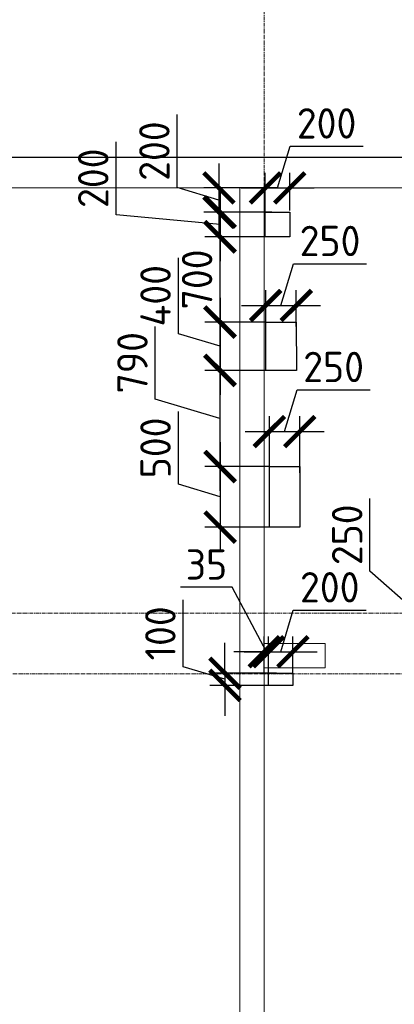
# Model space of a CAD drawing. Header units: millimetres. Extents: x 448962 to 1440104, y -326645 to -197113.
# Tile 54 of 256: x 536743 to 539822, y -256891 to -248786. Entities that reach past the tile are written whole.
import ezdxf

# ---------------------------------------------------------------- set-up
doc = ezdxf.new("R2010")
doc.units = ezdxf.units.MM
for name, pattern in [('01 Штриховая _4 мм_', [6, 3.5, -2.5]), ('______5', [1100, 800, -100, 100, -100]), ('осевая', [50.8, 31.75, -6.35, 6.35, -6.35])]:
    doc.linetypes.add(name, pattern=pattern)
for name, color, linetype, lineweight in [('Оси', 40, '______5', 18), ('Перекрытие ж_бетон', 1, 'Continuous', 30), ('РАЗМЕРЫ', 1, 'Continuous', 9), ('СТЕНЫ', 3, 'Continuous', 30)]:
    doc.layers.add(name, color=color, linetype=linetype, lineweight=lineweight)
doc.styles.add('GOST-2.304_Type-B', font='GOST_Common.ttf')
doc.styles.add('ГОСТ', font='GOST_Common.ttf')
doc.dimstyles.new('СПДС', dxfattribs={"dimscale": 100, "dimtxt": 2.5, "dimasz": 2.5, "dimexe": 1.25, "dimexo": 0, "dimtad": 1, "dimdec": 0, "dimtxsty": 'GOST-2.304_Type-B', "dimblk": 'ARCHTICK', "dimcen": 2.5, "dimdle": 2, "dimadec": 0, "dimazin": 2, "dimtfac": 0.75, "dimtdec": 0, "dimtmove": 1, "dimatfit": 3, "dimfxl": 1, "dimtolj": 1, "dimarcsym": 1})

# ---------------------------------------------------------------- blocks, each defined once
blk = doc.blocks.new('_ArchTick')
at = {"color": 0, "linetype": 'ByBlock', "const_width": 0.15}
blk.add_lwpolyline([(-0.5, -0.5), (0.5, 0.5)], dxfattribs=at)
blk = doc.blocks.new('*D80')
at = {"layer": 'DEFPOINTS', "color": 0, "transparency": 16777216}
for p in [(538788.3, -253989.7), (538753.4, -254171.5), (538788.3, -254187.2)]:
    blk.add_point(p, dxfattribs=at)
at = {"layer": 'РАЗМЕРЫ', "color": 0, "lineweight": -2, "transparency": 16777216}
for p, q in [((538490.4, -253458.5), (538065.4, -253458.5)), ((538770.9, -253989.7), (538490.4, -253458.5)), ((538753.4, -254171.5), (538753.4, -253864.7)), ((538788.3, -254187.2), (538788.3, -253864.7)), ((538753.4, -253989.7), (538503.4, -253989.7)), ((538753.4, -253989.7), (538788.3, -253989.7)), ((538753.4, -253989.7), (538788.3, -253989.7)), ((538788.3, -253989.7), (539038.3, -253989.7))]:
    blk.add_line(p, q, dxfattribs=at)
at = {"layer": 'РАЗМЕРЫ', "color": 0, "lineweight": -2, "transparency": 16777216, "xscale": 250, "yscale": 250, "zscale": 250}
blk.add_blockref('_ArchTick', (538753.4, -253989.7), dxfattribs=at)
at = {"layer": 'РАЗМЕРЫ', "color": 0, "lineweight": -2, "transparency": 16777216, "xscale": 250, "yscale": 250, "zscale": 250, "rotation": 180}
blk.add_blockref('_ArchTick', (538788.3, -253989.7), dxfattribs=at)
at = {"layer": 'РАЗМЕРЫ', "color": 0, "lineweight": 0, "transparency": 16777216, "insert": (538277.9, -253271), "char_height": 250, "attachment_point": 5, "style": 'GOST-2.304_Type-B'}
blk.add_mtext('\\A1;35', dxfattribs=at)
blk = doc.blocks.new('*D81')
at = {"layer": 'DEFPOINTS', "color": 0, "transparency": 16777216}
for p in [(538988.3, -253989.7), (538988.3, -254165.9), (538788.3, -254187.2)]:
    blk.add_point(p, dxfattribs=at)
at = {"layer": 'РАЗМЕРЫ', "color": 0, "lineweight": -2, "transparency": 16777216}
for p, q in [((538888.3, -253989.7), (538991.5, -253646)), ((538991.5, -253646), (539591.5, -253646)), ((538788.3, -254187.2), (538788.3, -253864.7)), ((538988.3, -254165.9), (538988.3, -253864.7)), ((538588.3, -253989.7), (539188.3, -253989.7))]:
    blk.add_line(p, q, dxfattribs=at)
at = {"layer": 'РАЗМЕРЫ', "color": 0, "lineweight": -2, "transparency": 16777216, "xscale": 250, "yscale": 250, "zscale": 250, "rotation": 180}
blk.add_blockref('_ArchTick', (538788.3, -253989.7), dxfattribs=at)
at = {"layer": 'РАЗМЕРЫ', "color": 0, "lineweight": -2, "transparency": 16777216, "xscale": 250, "yscale": 250, "zscale": 250}
blk.add_blockref('_ArchTick', (538988.3, -253989.7), dxfattribs=at)
at = {"layer": 'РАЗМЕРЫ', "color": 0, "lineweight": 0, "transparency": 16777216, "insert": (539291.5, -253458.5), "char_height": 250, "attachment_point": 5, "style": 'GOST-2.304_Type-B'}
blk.add_mtext('\\A1;200', dxfattribs=at)
blk = doc.blocks.new('*D82')
at = {"layer": 'DEFPOINTS', "color": 0, "transparency": 16777216}
for p in [(538852.9, -254165.9), (538430.2, -254265.9), (538872.2, -254265.9)]:
    blk.add_point(p, dxfattribs=at)
at = {"layer": 'РАЗМЕРЫ', "color": 0, "lineweight": -2, "transparency": 16777216}
for p, q in [((538086.5, -254112.8), (538086.5, -253562.8)), ((538430.2, -254165.9), (538430.2, -253915.9)), ((538430.2, -254215.9), (538086.5, -254112.8)), ((538852.9, -254165.9), (538305.2, -254165.9)), ((538430.2, -254165.9), (538430.2, -254265.9)), ((538430.2, -254165.9), (538430.2, -254265.9)), ((538872.2, -254265.9), (538305.2, -254265.9)), ((538430.2, -254265.9), (538430.2, -254515.9))]:
    blk.add_line(p, q, dxfattribs=at)
at = {"layer": 'РАЗМЕРЫ', "color": 0, "lineweight": -2, "transparency": 16777216, "xscale": 250, "yscale": 250, "zscale": 250}
for p, rotation in [((538430.2, -254165.9), 270), ((538430.2, -254265.9), 90)]:
    blk.add_blockref('_ArchTick', p, dxfattribs=dict(at, rotation=rotation))
at = {"layer": 'РАЗМЕРЫ', "color": 0, "lineweight": 0, "transparency": 16777216, "insert": (537899, -253837.8), "char_height": 250, "attachment_point": 5, "rotation": 90, "style": 'GOST-2.304_Type-B'}
blk.add_mtext('\\A1;100', dxfattribs=at)
blk = doc.blocks.new('оси плит')
at = {"layer": 'Оси', "color": 16, "linetype": 'осевая', "lineweight": 0, "transparency": 33554687}
for p, q in [((543092.3, -202894.1), (543092.3, -231285.8)), ((519570.9, -205117.4), (573160.2, -205117.4)), ((519570.9, -208617.4), (573160.2, -208617.4)), ((520148.3, -209117.4), (572483.7, -209117.4))]:
    blk.add_line(p, q, dxfattribs=at)
blk = doc.blocks.new('стены  тп')
at = {"layer": 'СТЕНЫ', "color": 251, "linetype": '01 Штриховая _4 мм_', "lineweight": 0, "true_color": 0x636466}
for p, q in [((589762.3, -316375.7, 3100), (542387.3, -316375.7, 3100)), ((542712.3, -316625.7, 3100), (569512.1, -316625.7, 3100)), ((562562.3, -316625.7, 3100), (562362.3, -316625.7, 3100)), ((562362.3, -316625.7, 3100), (562362.3, -319545.7, 3100)), ((562562.3, -320375.7, 3100), (562562.3, -316625.7, 3100)), ((562362.3, -319545.7, 3100), (562362.3, -319665.7, 3100)), ((562362.3, -319665.7, 3100), (562362.3, -321625.7, 3100)), ((563062.3, -320375.7, 3100), (562562.3, -320375.7, 3100)), ((563062.3, -320375.7, 3100), (563062.3, -320575.7, 3100)), ((562562.3, -320575.7, 3100), (563062.3, -320575.7, 3100)), ((562562.3, -326775.7, 3100), (562562.3, -320575.7, 3100)), ((562362.3, -321625.7, 3100), (562362.3, -321745.7, 3100)), ((562362.3, -321745.7, 3100), (562362.3, -323575.7, 3100))]:
    blk.add_line(p, q, dxfattribs=at)
blk = doc.blocks.new('*D853')
at = {"layer": 'DEFPOINTS', "color": 0, "transparency": 16777216}
for p in [(538865.8, -250171.3), (538380.8, -250370.9), (538816.4, -250370.9)]:
    blk.add_point(p, dxfattribs=at)
at = {"layer": 'РАЗМЕРЫ', "color": 0, "lineweight": -2, "transparency": 16777216}
for p, q in [((538037.1, -250168), (538037.1, -249568)), ((538380.8, -249971.3), (538380.8, -250570.9)), ((538380.8, -250271.1), (538037.1, -250168)), ((538865.8, -250171.3), (538255.8, -250171.3)), ((538816.4, -250370.9), (538255.8, -250370.9))]:
    blk.add_line(p, q, dxfattribs=at)
at = {"layer": 'РАЗМЕРЫ', "color": 0, "lineweight": -2, "transparency": 16777216, "xscale": 250, "yscale": 250, "zscale": 250}
for p, rotation in [((538380.8, -250171.3), 90), ((538380.8, -250370.9), 270)]:
    blk.add_blockref('_ArchTick', p, dxfattribs=dict(at, rotation=rotation))
at = {"layer": 'РАЗМЕРЫ', "color": 0, "lineweight": 0, "transparency": 16777216, "insert": (537849.6, -249868), "char_height": 250, "attachment_point": 5, "rotation": 90, "style": 'GOST-2.304_Type-B'}
blk.add_mtext('\\A1;200', dxfattribs=at)
blk = doc.blocks.new('*D854')
at = {"layer": 'DEFPOINTS', "color": 0, "transparency": 16777216}
for p in [(538801.6, -250370.9), (538390.6, -250573.4), (538761.8, -250573.4)]:
    blk.add_point(p, dxfattribs=at)
at = {"layer": 'РАЗМЕРЫ', "color": 0, "lineweight": -2, "transparency": 16777216}
for p, q in [((537534.7, -250391.5), (537534.7, -249791.5)), ((538390.6, -250170.9), (538390.6, -250773.4)), ((538390.6, -250472.1), (537534.7, -250391.5)), ((538801.6, -250370.9), (538265.6, -250370.9)), ((538761.8, -250573.4), (538265.6, -250573.4))]:
    blk.add_line(p, q, dxfattribs=at)
at = {"layer": 'РАЗМЕРЫ', "color": 0, "lineweight": -2, "transparency": 16777216, "xscale": 250, "yscale": 250, "zscale": 250}
for p, rotation in [((538390.6, -250370.9), 90), ((538390.6, -250573.4), 270)]:
    blk.add_blockref('_ArchTick', p, dxfattribs=dict(at, rotation=rotation))
at = {"layer": 'РАЗМЕРЫ', "color": 0, "lineweight": 0, "transparency": 16777216, "insert": (537347.2, -250091.5), "char_height": 250, "attachment_point": 5, "rotation": 90, "style": 'GOST-2.304_Type-B'}
blk.add_mtext('\\A1;200', dxfattribs=at)
blk = doc.blocks.new('*D855')
at = {"layer": 'DEFPOINTS', "color": 0, "transparency": 16777216}
for p in [(538714.6, -250573.4), (538388.3, -251275.4), (538764.6, -251275.4)]:
    blk.add_point(p, dxfattribs=at)
at = {"layer": 'РАЗМЕРЫ', "color": 0, "lineweight": -2, "transparency": 16777216}
for p, q in [((538388.3, -250373.4), (538388.3, -251475.4)), ((538714.6, -250573.4), (538263.3, -250573.4)), ((538764.6, -251275.4), (538263.3, -251275.4))]:
    blk.add_line(p, q, dxfattribs=at)
at = {"layer": 'РАЗМЕРЫ', "color": 0, "lineweight": -2, "transparency": 16777216, "xscale": 250, "yscale": 250, "zscale": 250}
for p, rotation in [((538388.3, -250573.4), 90), ((538388.3, -251275.4), 270)]:
    blk.add_blockref('_ArchTick', p, dxfattribs=dict(at, rotation=rotation))
at = {"layer": 'РАЗМЕРЫ', "color": 0, "lineweight": 0, "transparency": 16777216, "insert": (538200.8, -250924.4), "char_height": 250, "attachment_point": 5, "rotation": 90, "style": 'GOST-2.304_Type-B'}
blk.add_mtext('\\A1;700', dxfattribs=at)
blk = doc.blocks.new('*D856')
at = {"layer": 'DEFPOINTS', "color": 0, "transparency": 16777216}
for p in [(538747.4, -251275.4), (538390.6, -251673.2), (538720.6, -251673.2)]:
    blk.add_point(p, dxfattribs=at)
at = {"layer": 'РАЗМЕРЫ', "color": 0, "lineweight": -2, "transparency": 16777216}
for p, q in [((538046.8, -251371.2), (538046.8, -250746.2)), ((538390.6, -251075.4), (538390.6, -251873.2)), ((538747.4, -251275.4), (538265.6, -251275.4)), ((538390.6, -251474.3), (538046.8, -251371.2)), ((538720.6, -251673.2), (538265.6, -251673.2))]:
    blk.add_line(p, q, dxfattribs=at)
at = {"layer": 'РАЗМЕРЫ', "color": 0, "lineweight": -2, "transparency": 16777216, "xscale": 250, "yscale": 250, "zscale": 250}
for p, rotation in [((538390.6, -251275.4), 90), ((538390.6, -251673.2), 270)]:
    blk.add_blockref('_ArchTick', p, dxfattribs=dict(at, rotation=rotation))
at = {"layer": 'РАЗМЕРЫ', "color": 0, "lineweight": 0, "transparency": 16777216, "insert": (537859.3, -251058.7), "char_height": 250, "attachment_point": 5, "rotation": 90, "style": 'GOST-2.304_Type-B'}
blk.add_mtext('\\A1;400', dxfattribs=at)
blk = doc.blocks.new('*D857')
at = {"layer": 'DEFPOINTS', "color": 0, "transparency": 16777216}
for p in [(538766.7, -251673.2), (538388.3, -252465.1), (538795.1, -252465.1)]:
    blk.add_point(p, dxfattribs=at)
at = {"layer": 'РАЗМЕРЫ', "color": 0, "lineweight": -2, "transparency": 16777216}
for p, q in [((537857, -251910.1), (537857, -251311.2)), ((538388.3, -251473.2), (538388.3, -252665.1)), ((538766.7, -251673.2), (538263.3, -251673.2)), ((538388.3, -252069.2), (537857, -251910.1)), ((538795.1, -252465.1), (538263.3, -252465.1))]:
    blk.add_line(p, q, dxfattribs=at)
at = {"layer": 'РАЗМЕРЫ', "color": 0, "lineweight": -2, "transparency": 16777216, "xscale": 250, "yscale": 250, "zscale": 250}
for p, rotation in [((538388.3, -251673.2), 90), ((538388.3, -252465.1), 270)]:
    blk.add_blockref('_ArchTick', p, dxfattribs=dict(at, rotation=rotation))
at = {"layer": 'РАЗМЕРЫ', "color": 0, "lineweight": 0, "transparency": 16777216, "insert": (537669.5, -251610.6), "char_height": 250, "attachment_point": 5, "rotation": 90, "style": 'GOST-2.304_Type-B'}
blk.add_mtext('\\A1;790', dxfattribs=at)
blk = doc.blocks.new('*D858')
at = {"layer": 'DEFPOINTS', "color": 0, "transparency": 16777216}
for p in [(538707.9, -252465.1), (538390.6, -252963.3), (538795.1, -252963.3)]:
    blk.add_point(p, dxfattribs=at)
at = {"layer": 'РАЗМЕРЫ', "color": 0, "lineweight": -2, "transparency": 16777216}
for p, q in [((538046.8, -252611.1), (538046.8, -252011.1)), ((538390.6, -252265.1), (538390.6, -253163.3)), ((538707.9, -252465.1), (538265.6, -252465.1)), ((538390.6, -252714.2), (538046.8, -252611.1)), ((538795.1, -252963.3), (538265.6, -252963.3))]:
    blk.add_line(p, q, dxfattribs=at)
at = {"layer": 'РАЗМЕРЫ', "color": 0, "lineweight": -2, "transparency": 16777216, "xscale": 250, "yscale": 250, "zscale": 250}
for p, rotation in [((538390.6, -252465.1), 90), ((538390.6, -252963.3), 270)]:
    blk.add_blockref('_ArchTick', p, dxfattribs=dict(at, rotation=rotation))
at = {"layer": 'РАЗМЕРЫ', "color": 0, "lineweight": 0, "transparency": 16777216, "insert": (537859.3, -252311.1), "char_height": 250, "attachment_point": 5, "rotation": 90, "style": 'GOST-2.304_Type-B'}
blk.add_mtext('\\A1;500', dxfattribs=at)
blk = doc.blocks.new('*D860')
at = {"layer": 'DEFPOINTS', "color": 0, "transparency": 16777216}
for p in [(540308.4, -253669.9), (540153.3, -253921.3), (540303.4, -253921.3)]:
    blk.add_point(p, dxfattribs=at)
at = {"layer": 'РАЗМЕРЫ', "color": 0, "lineweight": -2, "transparency": 16777216}
for p, q in [((539622.1, -253326.5), (539622.1, -252726.5)), ((540153.3, -253795.6), (539622.1, -253326.5)), ((540153.3, -253469.9), (540153.3, -254121.3)), ((540308.4, -253669.9), (540028.3, -253669.9)), ((540303.4, -253921.3), (540028.3, -253921.3))]:
    blk.add_line(p, q, dxfattribs=at)
at = {"layer": 'РАЗМЕРЫ', "color": 0, "lineweight": -2, "transparency": 16777216, "xscale": 250, "yscale": 250, "zscale": 250}
for p, rotation in [((540153.3, -253669.9), 90), ((540153.3, -253921.3), 270)]:
    blk.add_blockref('_ArchTick', p, dxfattribs=dict(at, rotation=rotation))
at = {"layer": 'РАЗМЕРЫ', "color": 0, "lineweight": 0, "transparency": 16777216, "insert": (539434.6, -253026.5), "char_height": 250, "attachment_point": 5, "rotation": 90, "style": 'GOST-2.304_Type-B'}
blk.add_mtext('\\A1;250', dxfattribs=at)
blk = doc.blocks.new('*D861')
at = {"layer": 'DEFPOINTS', "color": 0, "transparency": 16777216}
for p in [(538962.8, -250171.3), (538962.8, -250355.9), (538761.8, -250370.9)]:
    blk.add_point(p, dxfattribs=at)
at = {"layer": 'РАЗМЕРЫ', "color": 0, "lineweight": -2, "transparency": 16777216}
for p, q in [((538862.3, -250171.3), (538965.4, -249827.5)), ((538965.4, -249827.5), (539565.4, -249827.5)), ((538761.8, -250370.9), (538761.8, -250046.3)), ((538962.8, -250355.9), (538962.8, -250046.3)), ((538561.8, -250171.3), (539162.8, -250171.3))]:
    blk.add_line(p, q, dxfattribs=at)
at = {"layer": 'РАЗМЕРЫ', "color": 0, "lineweight": -2, "transparency": 16777216, "xscale": 250, "yscale": 250, "zscale": 250, "rotation": 180}
blk.add_blockref('_ArchTick', (538761.8, -250171.3), dxfattribs=at)
at = {"layer": 'РАЗМЕРЫ', "color": 0, "lineweight": -2, "transparency": 16777216, "xscale": 250, "yscale": 250, "zscale": 250}
blk.add_blockref('_ArchTick', (538962.8, -250171.3), dxfattribs=at)
at = {"layer": 'РАЗМЕРЫ', "color": 0, "lineweight": 0, "transparency": 16777216, "insert": (539265.4, -249640), "char_height": 250, "attachment_point": 5, "style": 'GOST-2.304_Type-B'}
blk.add_mtext('\\A1;200', dxfattribs=at)
blk = doc.blocks.new('отвестия ов')
at = {"color": 3, "lineweight": 30}
for points in [[(4371519.6, -1445448.1), (4371519.6, -1445548.1), (4371319.6, -1445548.1), (4371319.6, -1445448.1)], [(4371319.6, -1445448.1), (4371519.6, -1445448.1), (4371519.6, -1445548.1), (4371319.6, -1445548.1)]]:
    blk.add_lwpolyline(points, close=True, dxfattribs=at)
blk = doc.blocks.new('*D1147')
at = {"layer": 'DEFPOINTS', "color": 0, "transparency": 16777216}
for p in [(539016.2, -251139.1), (538764.8, -251314.5), (539016.2, -251313.2)]:
    blk.add_point(p, dxfattribs=at)
at = {"layer": 'РАЗМЕРЫ', "color": 0, "lineweight": -2, "transparency": 16777216}
for p, q in [((538890.5, -251139.1), (538993.6, -250795.4)), ((538993.6, -250795.4), (539593.6, -250795.4)), ((538764.8, -251314.5), (538764.8, -251014.1)), ((539016.2, -251313.2), (539016.2, -251014.1)), ((538564.8, -251139.1), (539216.2, -251139.1))]:
    blk.add_line(p, q, dxfattribs=at)
at = {"layer": 'РАЗМЕРЫ', "color": 0, "lineweight": -2, "transparency": 16777216, "xscale": 250, "yscale": 250, "zscale": 250, "rotation": 180}
blk.add_blockref('_ArchTick', (538764.8, -251139.1), dxfattribs=at)
at = {"layer": 'РАЗМЕРЫ', "color": 0, "lineweight": -2, "transparency": 16777216, "xscale": 250, "yscale": 250, "zscale": 250}
blk.add_blockref('_ArchTick', (539016.2, -251139.1), dxfattribs=at)
at = {"layer": 'РАЗМЕРЫ', "color": 0, "lineweight": 0, "transparency": 16777216, "insert": (539293.6, -250607.9), "char_height": 250, "attachment_point": 5, "style": 'GOST-2.304_Type-B'}
blk.add_mtext('\\A1;250', dxfattribs=at)
blk = doc.blocks.new('*D1148')
at = {"layer": 'DEFPOINTS', "color": 0, "transparency": 16777216}
for p in [(539044.8, -252176.2), (538795.1, -252515.8), (539044.8, -252515.8)]:
    blk.add_point(p, dxfattribs=at)
at = {"layer": 'РАЗМЕРЫ', "color": 0, "lineweight": -2, "transparency": 16777216}
for p, q in [((538919.9, -252176.2), (539023.1, -251832.4)), ((539023.1, -251832.4), (539623.1, -251832.4)), ((538795.1, -252515.8), (538795.1, -252051.2)), ((539044.8, -252515.8), (539044.8, -252051.2)), ((538595.1, -252176.2), (539244.8, -252176.2))]:
    blk.add_line(p, q, dxfattribs=at)
at = {"layer": 'РАЗМЕРЫ', "color": 0, "lineweight": -2, "transparency": 16777216, "xscale": 250, "yscale": 250, "zscale": 250, "rotation": 180}
blk.add_blockref('_ArchTick', (538795.1, -252176.2), dxfattribs=at)
at = {"layer": 'РАЗМЕРЫ', "color": 0, "lineweight": -2, "transparency": 16777216, "xscale": 250, "yscale": 250, "zscale": 250}
blk.add_blockref('_ArchTick', (539044.8, -252176.2), dxfattribs=at)
at = {"layer": 'РАЗМЕРЫ', "color": 0, "lineweight": 0, "transparency": 16777216, "insert": (539323.1, -251644.9), "char_height": 250, "attachment_point": 5, "style": 'GOST-2.304_Type-B'}
blk.add_mtext('\\A1;250', dxfattribs=at)

msp = doc.modelspace()

# ---------------------------------------------------------------- linework, layer by layer
at = {"color": 2, "lineweight": 30}
for points in [[(538761.8, -250370.9), (538962.8, -250370.9), (538962.8, -250573.4), (538761.8, -250573.4)], [(538764.6, -251275.4), (539016, -251277.5), (539018.1, -251673.2), (538766.7, -251673.2)], [(538795.1, -252465.1), (539044.8, -252465.1), (539044.8, -252963.3), (538795.1, -252963.3)]]:
    msp.add_lwpolyline(points, close=True, dxfattribs=at)
at = {"layer": 'Перекрытие ж_бетон'}
msp.add_lwpolyline([(518553.3, -272221.3), (518553.3, -272221.3), (565953.3, -272221.3), (565953.3, -249921.3), (518553.3, -249921.3), (518553.3, -272221.3)], dxfattribs=at)

# ---------------------------------------------------------------- block references
at = {"layer": 'РАЗМЕРЫ'}
for name, p in [('оси плит', (-4338.8, -45053.9)), ('стены  тп', (-23809, 66454.4, -3100))]:
    msp.add_blockref(name, p, dxfattribs=at)
at = {"layer": 'РАЗМЕРЫ', "color": 7, "lineweight": 20}
msp.add_blockref('отвестия ов', (-3832531.2, 1191282.2), dxfattribs=at)

# ---------------------------------------------------------------- texts
note = msp.add_mtext_dynamic_manual_height_columns('\\pi1250;{\\H1.5152x;Общие указания :\\P}Настоящий подраздел разработан в составе рабочей документации на строительство объекта {\\H2.4344x; }"Строительство жилого комплекса со встроенными помещениями общественного-делового и коммерческого {\\H1.3552x; }назначения по адресу: г. Чита, ул. 1-я Коллективная. Жилой дом со встроенными помещениями {\\H1.71569x; }общественно-делового и коммерческого назначения на первом этаже здания и встроенно-пристроенным {\\H1.59543x; }поликлиническим учреждением (поз. 2.2-2.3){\\H1.73486x; }\\P1.^I" Решения рабочей Документации разработаны на основании:{\\H1.67588x; }\\Pзадания на проектирование, выданного заказчиком;{\\H1.60804x; }\\P-^Iрешений стадии "Проектная Документация (проект №24-04-КР.2)"{\\H1.73065x; }\\Pразработанных ООО "Комплексная проектно-сопроводительная компания", утвержденных {\\H1.67728x; }заказчиком;{\\H1.60757x; }\\PВ соответствии с требованиями нормативных документов:{\\H1.63081x; }\\P-^IФЗ №184 "О техническом регулировании";{\\H1.62306x; }\\P-^IФЗ №123 "Технический регламент о требованиях пожарной безопасности";{\\H1.62565x; }\\P-^IСП 20.13330.2016 "Нагрузки и воздействия",{\\H1.62478x; }\\P-^IСП 63.13330.2018 "Бетонные и железобетонные конструкции. Основные положения".{\\H1.62507x; }\\P-^IСП 22.13330.2016 "Основания зданий и сооружений";{\\H1.62498x; }\\P-^IСП 45.13330.2017 "Земляные сооружения, основания и фундаменты".{\\H1.62501x; }\\P2.^IПри работах по устройству монолитных конструкций руководствоваться СП 70.13330.2012 {\\H1.625x; }"Несущие и ограждающие конструкции".{\\H1.625x; }\\P3.^IЗа относительную отметку 0,000 принята отметка чистого пола первого этажа, {\\H1.625x; }соответствующая абсолютной отметке 648,00 в Балтийской системе высот.{\\H1.625x; }\\P4.^IПеречень видов работ, Зля которых необходимо составлять акты освидетельствования {\\H1.625x; }скрытых работ: {\\H1.625x; }\\PБетонные и железобетонные конструкции монолитные:{\\H1.625x; }\\Pармирование; защитные слои,- анкеровка арматуры; установка закладных деталей.{\\H1.625x; }\\PМонтаж сборных железобетонных и бетонных конструкций:{\\H1.625x; }\\Pсварка и антикоррозионное покрыт при отсутствии актов освиветельствования превшествующих {\\H1.625x; }скрытых работ во всех случаях.{\\H1.625x; }\\P1. Железобетонные конструкции разработаны в соответствии СП 22.13330.2016 "Основания зданий и {\\H1.62576x; }сооружений", СП 63.13330.2018 "Бетонные и железобетонные конструкции. Общие положения".{\\H1.62541x; }\\P2. Несущие конструкции здания рассчитаны и запроектированы для данных геологических условий. {\\H1.62486x; }\\P3. Арматура класса А240 и А500С по ГОСТ Р 34028-2016, материал монолитных конструкций ниже {\\H1.62505x; }нуля - бетон тяжелый класса В25 по ГОСТ 26633-2015.{\\H1.62498x; }\\P4. Работы по бетонированию монолитных конструкций вести в соответствии со СП 70.13330.2012 {\\H1.62501x; }"Несущие и ограждающие конструкции".{\\H1.625x; }\\P5. Все строительно-монтажные работы необходимо выполнять в соответствии со СНиП 12-03-2001 {\\H1.625x; }"Безопасность труда в строительстве. Часть 1. Общие требования.", Безопасность труда в строительстве. {\\H1.625x; }Часть 2. Строительное производство". Строительство здания должно производиться в соответствии с {\\H1.625x; }проектом производства работ (ППР).{\\H1.725x; }\\PПри отсутствии ППР производство строительно-монтажных работ запрещается.{\\H1.67917x; }\\P6. Бетон конструкции должны удовлетворять требованиям ГОСТ 26633-2015, ГОСТ 25192-2012.{\\H1.60694x; }\\P7. Бетон следует укладывать в бетонные конструкции горизонтальными слоями одинаковой {\\H1.63102x; }толщины без разрывов, с последовательным направлением укладки в одну сторону во всех слоях.{\\H1.62299x; }\\P8. В начальный период твердения бетон необходимо защищать от попадания атмосферных осадков {\\H1.62567x; }или потерь влаги.{\\H1.62478x; }\\P9. При перерывах в бетонировании устраивать рабочие швы бетонирования. Места рабочих швов {\\H1.62507x; }бетонирования разработать в ППР и согласовать с авторским надзором. С поверхности рабочих швов {\\H1.62498x; }удалить цементную плёнку металлическими щётками с последующей поливкой водой. В рабочем шве {\\H1.62501x; }устанавливать вертикальные сетки из проволоки ячейкой 50x50мм. Поверхность рабочих швов должна быть {\\H1.625x; }перпендикулярна поверхности плиты. {\\H1.625x; }\\P10. Арматурные изделия изготавливать в соответствии с ГОСТ Р 57997-2017, ГОСТ 5264-80, ГОСТ {\\H1.625x; }14098-2014.{\\H1.625x; }\\P11. Плоские сетки и каркасы изготавливать с помощью контактной точечной сварки (кроме {\\H1.725x; }оговоренных случаев).{\\H1.77917x; }\\P12. Расчётные сопротивления сборных соединений и материалы для сборки принимать по табл. Г1, Г2 {\\H1.66111x; }СП 52-101-2003.{\\H1.61296x; }\\P13. Стыки арматурных стержней должны иметь длину перепуска (нахлёстка) не менее указанной в {\\H1.72901x; }проекте. В неоговоренных случаях длину стыка рабочей арматуры внахлёстку без сварки принимать по {\\H1.67783x; }п.8.3.27 СП 52-101-2003. {\\H1.60739x; }\\P14. Толщина защитного слоя бетона для рабочей арматуры должна соответствовать значениям, {\\H1.63087x; }указанным в проекте. {\\H1.62304x; }\\PВ неоговоренных случаях принимать не менее 25мм.{\\H1.62565x; }\\P{\\H1.62478x; }', width=16929.188, gutter_width=1000, heights=[39809.3, 0], dxfattribs=dict(insert=(470783.2, -245157.9), char_height=250, attachment_point=1, style='ГОСТ'))
for column, words in zip(note.columns.linked_columns, ['\\pi1250;15. Уход за свежеуложенным бетоном начинать сразу после укладки бетонной смеси и осуществлять до достижения прочности бетона не менее 70% от проектной.{\\H1.83409x; }\\P16. Распалубку плит  осуществлять по достижении прочности бетона не менее 80% от проектной.{\\H1.55672x; }\\P17. Два крайних арматурных стержня, расположенных по контуру плиты, привязать ко всем {\\H1.64842x; }стержням в местах пересечений.{\\H1.61719x; }\\P18. В процессе производства работ предусмотреть мероприятия по противопожарной защите и {\\H1.6276x; }контролю за выполнением правил пожарной безопасности на всех этапах строительства.{\\H1.62413x; }\\P19. Все работы Выполнять по проекту производства работ (ППР), согласованному с организациями, {\\H1.72529x; }ответственными за эксплуатацию существующих инженерных сетей и дорог на существующей площадке.{\\H1.67907x; }\\P20. Проект рассчитан на производство работ в период положительных температур. В случае {\\H1.60698x; }выполнения работ при отрицательных температурах необходимо выполнять требования СНиП часть 3 по {\\H1.63101x; }производству работ и ППР.{\\H1.623x; }\\P21. При минимальной температуре воздуха до минус 15°С допускается:{\\H1.62567x; }\\P - выдерживание бетона в конструкции методом термоса, при предварительном разогреве бетонной {\\H1.62478x; }смеси, {\\H1.62507x; }\\P -форсированный электроразогрев бетона в конструкции с повторным уплотнением.{\\H1.62498x; }\\PПри минимальной температуре воздуха до минус 25°С допускается:{\\H1.62501x; }\\P -обогрев бетона в греющей опалубке с помощью низкотемпературных электронагревателей,{\\H1.625x; }\\P -электродный сквозной прогреб бетона,{\\H1.625x; }\\P -электрообогрев с помощью греющего провода.{\\H1.625x; }']):
    column.text = words

# ---------------------------------------------------------------- dimensions: what is measured, and where the dimension line sits
at = {"layer": 'РАЗМЕРЫ', "color": 1, "lineweight": 0}
for base, p1, p2, picture, middle in [((538380.8, -250370.9), (538865.8, -250171.3), (538816.4, -250370.9), '*D853', (537849.6, -250105.5)), ((538388.3, -251275.4), (538714.6, -250573.4), (538764.6, -251275.4), '*D855', (538200.8, -250924.4)), ((538390.6, -251673.2), (538747.4, -251275.4), (538720.6, -251673.2), '*D856', (537859.3, -251308.7)), ((538390.6, -252963.3), (538707.9, -252465.1), (538795.1, -252963.3), '*D858', (537859.3, -252548.6)), ((538430.2, -254265.9), (538852.9, -254165.9), (538872.2, -254265.9), '*D82', (537899, -254050.3))]:
    dim = msp.add_linear_dim(base=base, p1=p1, p2=p2, angle=90, dimstyle='СПДС', override={"dimrnd": 5}, dxfattribs=at)
    dim.commit()
    dim.dimension.update_dxf_attribs({"geometry": picture, "text_midpoint": middle})
for base, p1, p2, picture, middle in [((538962.8, -250171.3), (538761.8, -250370.9), (538962.8, -250355.9), '*D861', (539027.9, -249640)), ((539016.2, -251139.1), (538764.8, -251314.5), (539016.2, -251313.2), '*D1147', (539056.1, -250607.9)), ((539044.8, -252176.2), (538795.1, -252515.8), (539044.8, -252515.8), '*D1148', (539085.6, -251644.9)), ((538988.3, -253989.7), (538788.3, -254187.2), (538988.3, -254165.9), '*D81', (539054, -253458.5))]:
    dim = msp.add_linear_dim(base=base, p1=p1, p2=p2, dimstyle='СПДС', override={"dimrnd": 5}, dxfattribs=at)
    dim.commit()
    dim.dimension.update_dxf_attribs({"geometry": picture, "text_midpoint": middle})
for base, p1, p2, picture, middle in [((538390.5944, -250573.3542), (538801.6277, -250370.9034), (538761.7751, -250573.3542), '*D854', (537534.738, -250329.0038)), ((538388.3, -252465.1), (538766.7, -251673.2), (538795.1, -252465.1), '*D857', (537857, -251847.6)), ((540153.3, -253921.3), (540308.4, -253669.9), (540303.4, -253921.3), '*D860', (539622.1, -253264))]:
    dim = msp.add_linear_dim(base=base, p1=p1, p2=p2, angle=90, dimstyle='СПДС', override={"dimrnd": 5}, dxfattribs=at)
    dim.commit()
    dim.dimension.update_dxf_attribs({"geometry": picture, "text_midpoint": middle, "dimtype": 160})
dim = msp.add_linear_dim(base=(538788.3, -253989.7), p1=(538753.4, -254171.5), p2=(538788.3, -254187.2), dimstyle='СПДС', override={"dimrnd": 5}, dxfattribs=at)
dim.commit()
dim.dimension.update_dxf_attribs({"geometry": '*D80', "text_midpoint": (538427.9, -253458.5), "dimtype": 160})

doc.saveas('drawing.dxf')
